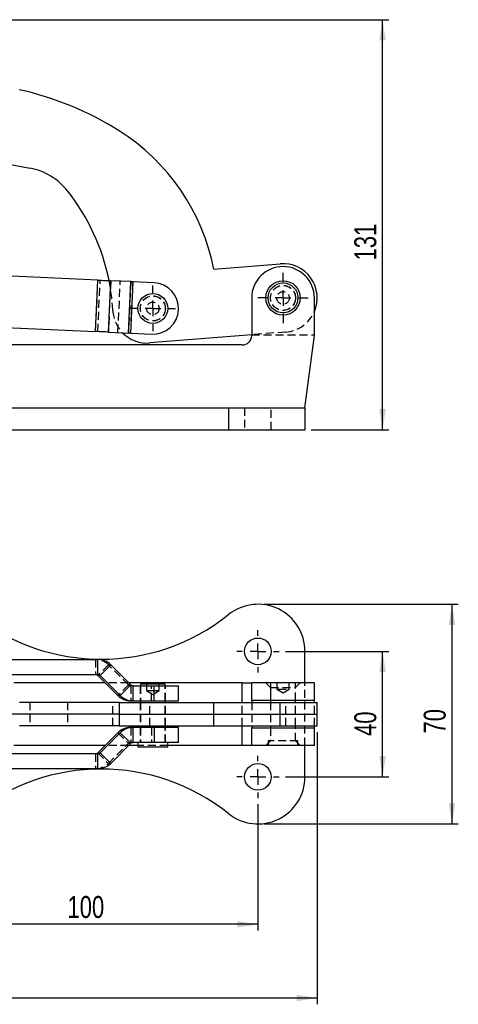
# Model space of a CAD drawing. Extents: x 76 to 781, y 22 to 547.
# Tile 16 of 19: x 314 to 454, y 221 to 535. Entities that reach past the tile are written whole.
import ezdxf

# ---------------------------------------------------------------- set-up
doc = ezdxf.new("R2010")
doc.units = 0
doc.header["$LTSCALE"] = 2
doc.linetypes.add('HIDDEN', pattern=[1.905, 1.27, -0.635])
doc.layers.get('0').update_dxf_attribs({"linetype": 'CONTINUOUS'})
doc.styles.add('SLDTEXTSTYLE0', font='TXT', dxfattribs={"width": 0.75})
doc.dimstyles.new('SLDDIMSTYLE0', dxfattribs={"dimtxt": 7, "dimasz": 6.604, "dimexe": 0, "dimexo": 0.0625, "dimgap": 1.75, "dimtad": 1, "dimdec": 3, "dimrnd": 1e-09, "dimzin": 12, "dimtxsty": 'SLDTEXTSTYLE0', "dimsah": 1, "dimcen": 0.09, "dimazin": 3, "dimtfac": 1, "dimtdec": 3, "dimtofl": 0, "dimtmove": 0, "dimatfit": 3, "dimtolj": 1, "dimtzin": 12})
doc.dimstyles.new('SLDDIMSTYLE1', dxfattribs={"dimtxt": 7, "dimasz": 6.604, "dimexe": 0, "dimexo": 0.0625, "dimgap": 1.75, "dimtad": 1, "dimdec": 0, "dimrnd": 1e-09, "dimzin": 12, "dimtxsty": 'SLDTEXTSTYLE0', "dimsah": 1, "dimcen": 0.09, "dimazin": 3, "dimtfac": 1, "dimtdec": 0, "dimtofl": 0, "dimtmove": 0, "dimatfit": 3, "dimtolj": 1, "dimtzin": 12})

# ---------------------------------------------------------------- blocks, each defined once
blk = doc.blocks.new('_D_1')
at = {"color": 179, "linetype": 'CONTINUOUS'}
for p, q in [((236.31, 534.66), (431.54, 534.66)), ((429.54, 403.98), (429.54, 534.66)), ((406.79, 403.98), (431.54, 403.98))]:
    blk.add_line(p, q, dxfattribs=at)
for points in [[(429.54, 534.66), (428.52, 528.06), (430.55, 528.06)], [(429.54, 403.98), (430.55, 410.58), (428.52, 410.58)]]:
    blk.add_solid(points, dxfattribs=at)
at = {"color": 179, "linetype": 'CONTINUOUS', "insert": (420.51, 457.91, 0.1), "char_height": 7, "attachment_point": 1, "rotation": 90, "style": 'SLDTEXTSTYLE0'}
blk.add_mtext('131', dxfattribs=at)
blk = doc.blocks.new('SW_CENTERMARKSYMBOL_0')
at = {"color": 0, "linetype": 'CONTINUOUS'}
for p, q in [((0, 5), (0, 8)), ((-5, 0), (-8, 0)), ((0, 0), (-2.5, 0)), ((0, 0), (0, 2.5)), ((0, 0), (0, -2.5)), ((0, 0), (2.5, 0)), ((5, 0), (8, 0)), ((0, -5), (0, -8))]:
    blk.add_line(p, q, dxfattribs=at)
blk = doc.blocks.new('SW_CENTERMARKSYMBOL_1')
at = {"color": 0, "linetype": 'CONTINUOUS'}
for p, q in [((0, 5), (0, 7.2625)), ((-5, 0), (-7.2625, 0)), ((0, 0), (-2.5, 0)), ((0, 0), (0, 2.5)), ((0, 0), (0, -2.5)), ((0, 0), (2.5, 0)), ((5, 0), (7.2625, 0)), ((0, -5), (0, -7.2625))]:
    blk.add_line(p, q, dxfattribs=at)
blk = doc.blocks.new('_D_3')
at = {"color": 179, "linetype": 'CONTINUOUS'}
for p, q in [((398.54, 333.31), (431.54, 333.31)), ((429.54, 293.31), (429.54, 333.31)), ((398.54, 293.31), (431.54, 293.31))]:
    blk.add_line(p, q, dxfattribs=at)
for points in [[(429.54, 333.31), (428.52, 326.71), (430.55, 326.71)], [(429.54, 293.31), (430.55, 299.91), (428.52, 299.91)]]:
    blk.add_solid(points, dxfattribs=at)
at = {"color": 179, "linetype": 'CONTINUOUS', "insert": (420.51, 306.34, -67.47), "char_height": 7, "attachment_point": 1, "rotation": 90, "style": 'SLDTEXTSTYLE0'}
blk.add_mtext('40', dxfattribs=at)
blk = doc.blocks.new('_D_4')
at = {"color": 179, "linetype": 'CONTINUOUS'}
for p, q in [((391.79, 348.31), (453.69, 348.31)), ((451.69, 278.31), (451.69, 348.31)), ((391.79, 278.31), (453.69, 278.31))]:
    blk.add_line(p, q, dxfattribs=at)
for points in [[(451.69, 348.31), (450.67, 341.71), (452.7, 341.71)], [(451.69, 278.31), (452.7, 284.91), (450.67, 284.91)]]:
    blk.add_solid(points, dxfattribs=at)
at = {"color": 179, "linetype": 'CONTINUOUS', "insert": (442.66, 307.12, -67.47), "char_height": 7, "attachment_point": 1, "rotation": 90, "style": 'SLDTEXTSTYLE0'}
blk.add_mtext('70', dxfattribs=at)
blk = doc.blocks.new('_D_5')
at = {"color": 179, "linetype": 'CONTINUOUS'}
for p, q in [((289.79, 284.56), (289.79, 244.31)), ((389.79, 284.56), (389.79, 244.31)), ((389.79, 246.31), (289.79, 246.31))]:
    blk.add_line(p, q, dxfattribs=at)
for points in [[(289.79, 246.31), (296.39, 245.29), (296.39, 247.33)], [(389.79, 246.31), (383.18, 247.33), (383.18, 245.29)]]:
    blk.add_solid(points, dxfattribs=at)
at = {"color": 179, "linetype": 'CONTINUOUS', "insert": (329.04, 255.33, -67.47), "char_height": 7, "attachment_point": 1, "style": 'SLDTEXTSTYLE0'}
blk.add_mtext('100', dxfattribs=at)
blk = doc.blocks.new('_D_7')
at = {"color": 179, "linetype": 'CONTINUOUS'}
for p, q in [((408.7, 307.56), (408.7, 220.81)), ((140.44, 304.37), (140.44, 220.81)), ((408.7, 222.81), (140.44, 222.81))]:
    blk.add_line(p, q, dxfattribs=at)
for points in [[(140.44, 222.81), (147.04, 221.79), (147.04, 223.83)], [(408.7, 222.81), (402.09, 223.83), (402.09, 221.79)]]:
    blk.add_solid(points, dxfattribs=at)
at = {"color": 179, "linetype": 'CONTINUOUS', "insert": (265.14, 231.83, -67.47), "char_height": 7, "attachment_point": 1, "style": 'SLDTEXTSTYLE0'}
blk.add_mtext('268', dxfattribs=at)
blk = doc.blocks.new('SW_CENTERMARKSYMBOL_4')
at = {"color": 0, "linetype": 'CONTINUOUS'}
for p, q in [((0, 5), (0, 6.75)), ((-5, 0), (-6.75, 0)), ((0, 0), (-2.5, 0)), ((0, 0), (0, 2.5)), ((0, 0), (0, -2.5)), ((0, 0), (2.5, 0)), ((5, 0), (6.75, 0)), ((0, -5), (0, -6.75))]:
    blk.add_line(p, q, dxfattribs=at)
blk = doc.blocks.new('SW_CENTERMARKSYMBOL_5')
at = {"color": 0, "linetype": 'CONTINUOUS'}
for p, q in [((0, 5), (0, 6.75)), ((-5, 0), (-6.75, 0)), ((0, 0), (-2.5, 0)), ((0, 0), (0, 2.5)), ((0, 0), (0, -2.5)), ((0, 0), (2.5, 0)), ((5, 0), (6.75, 0)), ((0, -5), (0, -6.75))]:
    blk.add_line(p, q, dxfattribs=at)

msp = doc.modelspace()

# ---------------------------------------------------------------- linework, layer by layer
at = {"color": 7, "linetype": 'CONTINUOUS'}
for p, q in [((309.2599, 488.7855), (317.0637, 487.3262)), ((375.6924, 455.1428), (396.9105, 456.8503)), ((338.7743, 451.6457), (301.5791, 453.3518)), ((338.0228, 435.2629), (338.7743, 451.6457)), ((342.0844, 435.0766), (342.8359, 451.4594)), ((349.2521, 451.1651), (342.8359, 451.4594)), ((348.5007, 434.7823), (349.2521, 451.1651)), ((349.207, 434.7499), (349.9585, 451.1327)), ((356.6455, 450.826), (349.9585, 451.1327)), ((387.7856, 445.9755), (387.7856, 433.9755)), ((407.7856, 433.9755), (407.7856, 445.9755)), ((300.8276, 436.9691), (338.0228, 435.2629)), ((342.0844, 435.0766), (348.5007, 434.7823)), ((349.207, 434.7499), (355.8941, 434.4432)), ((387.7856, 434.2255), (355.2909, 431.6105)), ((404.7856, 410.9755), (407.7856, 433.9755)), ((384.7856, 430.9755), (276.7856, 430.9755)), ((299.1397, 410.9755), (380.4315, 410.9755)), ((380.4315, 410.9755), (380.4315, 403.9755)), ((380.4315, 410.9755), (404.7856, 410.9755)), ((404.7856, 410.9755), (404.7856, 403.9755)), ((299.1397, 403.9755), (380.4315, 403.9755)), ((380.4315, 403.9755), (404.7856, 403.9755)), ((404.7856, 323.3095), (404.7856, 333.3095)), ((301.5791, 330.7095), (338.7743, 330.7095)), ((338.7743, 325.9595), (338.7743, 330.7095)), ((339.4807, 325.6666), (342.8359, 329.0253)), ((342.8359, 329.0253), (349.2521, 322.6024)), ((309.1005, 325.9595), (338.7743, 325.9595)), ((341.0838, 323.3095), (311.9459, 323.3095)), ((339.4807, 325.6666), (338.7292, 325.6666)), ((345.1454, 319.2436), (338.7292, 325.6666)), ((339.4807, 325.6666), (345.8969, 319.2436)), ((384.7856, 323.3095), (348.5458, 323.3095)), ((384.7856, 323.3095), (387.7856, 323.3095)), ((387.7856, 317.6595), (387.7856, 323.3095)), ((407.7856, 323.3095), (387.7856, 323.3095)), ((407.7856, 317.6595), (407.7856, 323.3095)), ((345.8969, 319.2436), (349.2521, 322.6024)), ((349.9585, 317.5595), (349.9585, 322.3095)), ((349.9585, 322.3095), (356.6455, 322.3095)), ((352.301, 322.8095), (352.301, 322.3095)), ((360.2385, 322.8095), (352.301, 322.8095)), ((356.6455, 317.5595), (356.6455, 322.3095)), ((356.6455, 322.3095), (364.4698, 322.3095)), ((360.2385, 322.3095), (360.2385, 322.8095)), ((364.4698, 317.5595), (364.4698, 322.3095)), ((345.5026, 317.0595), (313.7119, 317.0595)), ((345.8969, 319.2436), (345.1454, 319.2436)), ((345.5026, 317.0595), (345.5026, 313.3095)), ((345.5026, 317.0595), (375.6924, 317.0595)), ((349.9585, 317.5595), (349.207, 317.5595)), ((349.9585, 317.5595), (356.6455, 317.5595)), ((352.301, 317.5595), (352.301, 317.0595)), ((356.6455, 317.5595), (364.4698, 317.5595)), ((360.2385, 317.0595), (360.2385, 317.5595)), ((375.6924, 313.3095), (375.6924, 317.0595)), ((375.6924, 317.0595), (396.9105, 317.0595)), ((407.7856, 317.6595), (387.7856, 317.6595)), ((387.7856, 317.6595), (387.7856, 317.0595)), ((393.8168, 317.6595), (393.8168, 317.0595)), ((396.9105, 313.3095), (396.9105, 317.0595)), ((396.9105, 317.0595), (408.6956, 317.0595)), ((401.7543, 317.0595), (401.7543, 317.6595)), ((407.7856, 317.0595), (407.7856, 317.6595)), ((408.6956, 313.3095), (408.6956, 317.0595)), ((345.5026, 313.3095), (313.702, 313.3095)), ((345.5026, 313.3095), (313.8158, 313.3095)), ((345.5026, 313.3095), (375.6924, 313.3095)), ((345.5026, 313.3095), (345.5026, 309.5595)), ((375.6924, 313.3095), (396.9105, 313.3095)), ((375.6924, 309.5595), (375.6924, 313.3095)), ((396.9105, 313.3095), (408.6956, 313.3095)), ((396.9105, 309.5595), (396.9105, 313.3095)), ((408.6956, 309.5595), (408.6956, 313.3095)), ((345.5026, 309.5595), (313.6995, 309.5595)), ((345.5026, 309.5595), (375.6924, 309.5595)), ((349.207, 309.0595), (349.9585, 309.0595)), ((349.9585, 304.3095), (349.9585, 309.0595)), ((356.6455, 309.0595), (349.9585, 309.0595)), ((352.301, 309.5595), (352.301, 309.0595)), ((356.6455, 309.0595), (356.6455, 304.3095)), ((364.4698, 309.0595), (356.6455, 309.0595)), ((360.2385, 309.0595), (360.2385, 309.5595)), ((364.4698, 304.3095), (364.4698, 309.0595)), ((375.6924, 309.5595), (396.9105, 309.5595)), ((387.7856, 309.5595), (387.7856, 308.9595)), ((387.7856, 303.3095), (387.7856, 308.9595)), ((387.7856, 308.9595), (407.7856, 308.9595)), ((393.8168, 309.5595), (393.8168, 308.9595)), ((396.9105, 309.5595), (408.6956, 309.5595)), ((401.7543, 308.9595), (401.7543, 309.5595)), ((407.7856, 308.9595), (407.7856, 309.5595)), ((407.7856, 303.3095), (407.7856, 308.9595)), ((338.7292, 300.9524), (345.1454, 307.3753)), ((345.8969, 307.3753), (339.4807, 300.9524)), ((345.1454, 307.3753), (345.8969, 307.3753)), ((349.2521, 304.0166), (345.8969, 307.3753)), ((341.0838, 303.3095), (311.9446, 303.3095)), ((349.2521, 304.0166), (342.8359, 297.5936)), ((351.5073, 303.3095), (348.5458, 303.3095)), ((356.6455, 304.3095), (349.9585, 304.3095)), ((351.5073, 304.3095), (351.5073, 302.8095)), ((361.0323, 302.8095), (351.5073, 302.8095)), ((364.4698, 304.3095), (356.6455, 304.3095)), ((361.0323, 302.8095), (361.0323, 304.3095)), ((384.7856, 303.3095), (361.0323, 303.3095)), ((387.7856, 303.3095), (384.7856, 303.3095)), ((407.7856, 303.3095), (387.7856, 303.3095)), ((404.7856, 293.3095), (404.7856, 303.3095)), ((338.7743, 300.6595), (309.0977, 300.6595)), ((338.7292, 300.9524), (339.4807, 300.9524)), ((338.7743, 295.9095), (338.7743, 300.6595)), ((342.8359, 297.5936), (339.4807, 300.9524)), ((338.7743, 295.9095), (301.5791, 295.9095))]:
    msp.add_line(p, q, dxfattribs=at)
at = {"color": 7, "linetype": 'HIDDEN'}
for p, q in [((338.0228, 435.2629), (338.7743, 451.6457)), ((338.7292, 435.2305), (339.4807, 451.6133)), ((342.8359, 451.4594), (342.0844, 435.0766)), ((345.1454, 434.9362), (345.8969, 451.319)), ((349.2521, 451.1651), (348.5007, 434.7823)), ((349.207, 434.7499), (349.9585, 451.1327)), ((398.6607, 435.1006), (387.7856, 434.2255)), ((387.7856, 434.2255), (407.7856, 434.2255)), ((380.4315, 410.9755), (380.4315, 403.9755)), ((385.5356, 410.9755), (385.5356, 403.9755)), ((394.0356, 403.9755), (394.0356, 410.9755)), ((338.0228, 330.7095), (338.0228, 325.9595)), ((342.0844, 329.0253), (338.7292, 325.6666)), ((342.8359, 329.0253), (342.0844, 329.0253)), ((348.5007, 322.6024), (342.0844, 329.0253)), ((348.5458, 323.3095), (341.0838, 323.3095)), ((392.2856, 323.3095), (393.7856, 321.8095)), ((393.8168, 323.3095), (393.8168, 317.6595)), ((395.7856, 323.3095), (395.7856, 321.3095)), ((399.7856, 321.3095), (399.7856, 323.3095)), ((401.7543, 317.6595), (401.7543, 323.3095)), ((401.7856, 321.8095), (403.2856, 323.3095)), ((404.7856, 303.3095), (404.7856, 323.3095)), ((348.5007, 322.6024), (345.1454, 319.2436)), ((349.2521, 322.6024), (348.5007, 322.6024)), ((349.9585, 322.3095), (349.207, 322.3095)), ((349.207, 322.3095), (349.207, 317.5595)), ((352.2698, 322.3095), (352.2698, 317.5595)), ((352.301, 322.3095), (352.301, 317.5595)), ((354.2698, 322.8095), (354.2698, 320.8095)), ((354.2698, 320.8095), (356.2698, 320.8095)), ((354.2698, 320.8095), (356.2698, 319.6078)), ((355.8941, 317.5595), (355.8941, 322.3095)), ((356.2698, 320.8095), (358.2698, 320.8095)), ((356.2698, 319.6078), (358.2698, 320.8095)), ((358.2698, 320.8095), (358.2698, 322.8095)), ((360.2385, 317.5595), (360.2385, 322.3095)), ((360.2698, 317.5595), (360.2698, 322.3095)), ((393.7856, 321.8095), (401.7856, 321.8095)), ((393.7856, 321.8095), (393.7856, 317.6595)), ((395.7856, 321.3095), (396.2876, 321.3095)), ((395.7856, 321.3095), (397.7856, 320.1078)), ((396.2876, 321.3095), (399.7856, 321.3095)), ((397.7856, 320.1078), (399.7856, 321.3095)), ((401.7856, 317.6595), (401.7856, 321.8095)), ((317.0637, 317.0595), (317.0637, 313.3095)), ((329.0801, 317.0595), (329.0801, 313.3095)), ((343.5221, 313.3095), (343.5221, 317.0595)), ((352.2698, 317.0595), (352.2698, 313.3095)), ((352.301, 317.0595), (352.301, 309.5595)), ((355.2909, 313.3095), (355.2909, 317.0595)), ((360.2385, 309.5595), (360.2385, 317.0595)), ((360.2698, 313.3095), (360.2698, 317.0595)), ((384.7856, 309.5595), (384.7856, 317.0595)), ((387.7856, 317.0595), (387.7856, 309.5595)), ((393.7856, 317.0595), (393.7856, 313.3095)), ((393.8168, 317.0595), (393.8168, 309.5595)), ((398.6607, 313.3095), (398.6607, 317.0595)), ((401.7543, 309.5595), (401.7543, 317.0595)), ((401.7856, 313.3095), (401.7856, 317.0595)), ((407.7856, 309.5595), (407.7856, 317.0595)), ((313.8158, 313.3095), (310.5719, 313.3095)), ((317.0637, 313.3095), (317.0637, 309.5595)), ((329.0801, 313.3095), (329.0801, 309.5595)), ((343.5221, 309.5595), (343.5221, 313.3095)), ((352.2698, 313.3095), (352.2698, 309.5595)), ((355.2909, 309.5595), (355.2909, 313.3095)), ((360.2698, 309.5595), (360.2698, 313.3095)), ((393.7856, 313.3095), (393.7856, 309.5595)), ((398.6607, 309.5595), (398.6607, 313.3095)), ((401.7856, 309.5595), (401.7856, 313.3095)), ((349.207, 309.0595), (349.207, 304.3095)), ((352.2698, 309.0595), (352.2698, 304.3095)), ((352.301, 309.0595), (352.301, 304.3095)), ((355.8941, 309.0595), (355.8941, 304.3095)), ((360.2385, 304.3095), (360.2385, 309.0595)), ((360.2698, 304.3095), (360.2698, 309.0595)), ((393.7856, 308.9595), (393.7856, 304.8095)), ((393.8168, 308.9595), (393.8168, 304.8095)), ((401.7543, 304.8095), (401.7543, 308.9595)), ((401.7856, 304.8095), (401.7856, 308.9595)), ((345.1454, 307.3753), (348.5007, 304.0166)), ((393.7856, 304.8095), (392.2856, 303.3095)), ((402.5481, 304.8095), (393.0231, 304.8095)), ((393.0231, 304.8095), (393.0231, 303.3095)), ((403.2856, 303.3095), (401.7856, 304.8095)), ((402.5481, 303.3095), (402.5481, 304.8095)), ((348.5458, 303.3095), (341.0838, 303.3095)), ((342.0844, 297.5936), (348.5007, 304.0166)), ((348.5007, 304.0166), (349.2521, 304.0166)), ((349.207, 304.3095), (349.9585, 304.3095)), ((361.0323, 303.3095), (351.5073, 303.3095)), ((338.0228, 300.6595), (338.0228, 295.9095)), ((338.7292, 300.9524), (342.0844, 297.5936)), ((342.0844, 297.5936), (342.8359, 297.5936))]:
    msp.add_line(p, q, dxfattribs=at)
at = {"color": 8, "linetype": 'CONTINUOUS'}
for p, q in [((384.7856, 317.0595), (384.7856, 323.3095)), ((384.7856, 303.3095), (384.7856, 309.5595))]:
    msp.add_line(p, q, dxfattribs=at)
at = {"color": 7, "linetype": 'CONTINUOUS', "flags": 128}
for points in [[(338.7743, 451.6457), (339.3373, 451.6199), (339.8949, 451.5943), (340.4417, 451.5692), (340.9724, 451.5449), (341.482, 451.5215), (341.9655, 451.4993), (342.4182, 451.4786), (342.8359, 451.4594)], [(349.2521, 451.1651), (349.3248, 451.1618), (349.4035, 451.1581), (349.4876, 451.1543), (349.5762, 451.1502), (349.6685, 451.146), (349.7636, 451.1416), (349.8606, 451.1372), (349.9585, 451.1327)], [(342.0844, 435.0766), (341.6668, 435.0958), (341.214, 435.1166), (340.7305, 435.1387), (340.221, 435.1621), (339.6902, 435.1864), (339.1434, 435.2115), (338.5858, 435.2371), (338.0228, 435.2629)], [(349.207, 434.7499), (349.1091, 434.7544), (349.0121, 434.7589), (348.917, 434.7632), (348.8247, 434.7674), (348.7361, 434.7715), (348.652, 434.7754), (348.5733, 434.779), (348.5007, 434.7823)]]:
    msp.add_lwpolyline(points, dxfattribs=at)
at = {"color": 7, "linetype": 'HIDDEN', "flags": 128}
msp.add_lwpolyline([(349.9585, 451.1327), (349.3955, 451.1585), (349.2521, 451.1651)], dxfattribs=at)
at = {"color": 7, "linetype": 'CONTINUOUS'}
for centre, radius in [((397.7856, 445.9755), 5.5), ((397.7856, 445.9755), 4.7625), ((356.2698, 442.6346), 4.7625), ((389.7856, 333.3095), 4.25), ((389.7856, 293.3095), 4.25)]:
    msp.add_circle(centre, radius, dxfattribs=at)
at = {"color": 7, "linetype": 'HIDDEN'}
for centre, radius in [((397.7856, 445.9755), 4), ((397.7856, 445.9755), 3.9688), ((356.2698, 442.6346), 4), ((356.2698, 442.6346), 3.9688), ((397.7856, 445.9755), 2), ((356.2698, 442.6346), 2)]:
    msp.add_circle(centre, radius, dxfattribs=at)
at = {"color": 7, "linetype": 'CONTINUOUS'}
for centre, radius, start, end in [((292.1901, 414.6602), 100, 57.783149, 77.594371), ((309.6216, 442.3231), 67.303, 10.980709, 57.783149), ((313.3873, 467.667), 20, 38.312547, 79.407746), ((276.0952, 438.2022), 67.5276, 11.343116, 38.312547), ((397.7856, 445.9755), 10, 0, 180), ((397.7856, 445.9755), 10.91, 336.432588, 94.600854), ((356.2698, 442.6346), 8.2, 267.373685, 87.373685), ((354.4158, 442.4854), 10.91, 224.273184, 274.600854), ((384.7856, 433.9755), 3, 270, 0), ((389.7856, 333.3095), 15, 0, 128.580092), ((339.7856, 395.9881), 65.1786, 231.419908, 308.580092), ((338.7738, 324.9685), 5.741, 44.962619, 89.994775), ((338.0227, 324.9611), 0.9984, 44.962594, 89.994741), ((338.7742, 324.9611), 0.9984, 44.962594, 89.994794), ((349.9586, 323.3079), 0.9984, 224.962728, 269.994607), ((349.2075, 323.3004), 5.7409, 224.962595, 269.994812), ((349.959, 323.3004), 5.741, 224.962615, 269.994792), ((349.2075, 303.3185), 5.7409, 90.005188, 135.037405), ((349.959, 303.3185), 5.741, 90.005208, 135.037385), ((349.9586, 303.3111), 0.9984, 90.005393, 135.037272), ((338.0227, 301.6579), 0.9984, 270.005259, 315.037406), ((338.7742, 301.6579), 0.9984, 270.005206, 315.037406), ((339.7856, 230.6309), 65.1786, 51.419908, 128.580092), ((338.7738, 301.6504), 5.741, 270.005225, 315.037381), ((389.7856, 293.3095), 15, 231.419908, 0)]:
    msp.add_arc(centre, radius, start, end, dxfattribs=at)
at = {"color": 7, "linetype": 'HIDDEN'}
for centre, radius, start, end in [((276.0952, 438.2022), 67.5276, 3.130252, 11.343116), ((354.4158, 442.4854), 10.91, 183.130252, 224.273184), ((397.7856, 445.9755), 10.91, 274.600854, 336.432588), ((338.0223, 324.9685), 5.741, 44.962619, 89.994765), ((349.2071, 323.3079), 0.9984, 224.962659, 269.994675), ((349.2071, 303.3111), 0.9984, 90.005325, 135.037341), ((338.0223, 301.6504), 5.741, 270.005235, 315.037381)]:
    msp.add_arc(centre, radius, start, end, dxfattribs=at)

# ---------------------------------------------------------------- block references
at = {"color": 179, "linetype": 'CONTINUOUS'}
for name, p in [('SW_CENTERMARKSYMBOL_0', (397.7856, 445.9755)), ('SW_CENTERMARKSYMBOL_1', (356.2698, 442.6346)), ('SW_CENTERMARKSYMBOL_4', (389.7856, 333.3095)), ('SW_CENTERMARKSYMBOL_5', (389.7856, 293.3095))]:
    msp.add_blockref(name, p, dxfattribs=at)

# ---------------------------------------------------------------- dimensions: what is measured, and where the dimension line sits
for base, p1, p2, dimstyle, picture, middle in [((429.5356, 534.6633), (404.7856, 403.9755), (234.315, 534.6633), 'SLDDIMSTYLE1', '_D_1', (429.5356, 468.5121)), ((451.6862, 348.3095), (389.7856, 278.3095), (389.7856, 348.3095), 'SLDDIMSTYLE0', '_D_4', (451.6862, 315.1361)), ((429.5356, 333.3095), (396.5356, 293.3095), (396.5356, 333.3095), 'SLDDIMSTYLE0', '_D_3', (429.5356, 314.3532))]:
    dim = msp.add_linear_dim(base=base, p1=p1, p2=p2, angle=90, dimstyle=dimstyle, dxfattribs=at)
    dim.commit()
    dim.dimension.update_dxf_attribs({"geometry": picture, "text_midpoint": middle, "dimtype": 160})
for base, p1, p2, dimstyle, picture, middle in [((140.4356, 222.8095), (408.6956, 309.5595), (140.4356, 306.372), 'SLDDIMSTYLE1', '_D_7', (275.7427, 222.8095)), ((289.7856, 246.3095), (389.7856, 286.5595), (289.7856, 286.5595), 'SLDDIMSTYLE0', '_D_5', (339.6439, 246.3095))]:
    dim = msp.add_linear_dim(base=base, p1=p1, p2=p2, dimstyle=dimstyle, dxfattribs=at)
    dim.commit()
    dim.dimension.update_dxf_attribs({"geometry": picture, "text_midpoint": middle, "dimtype": 160})

doc.saveas('drawing.dxf')
